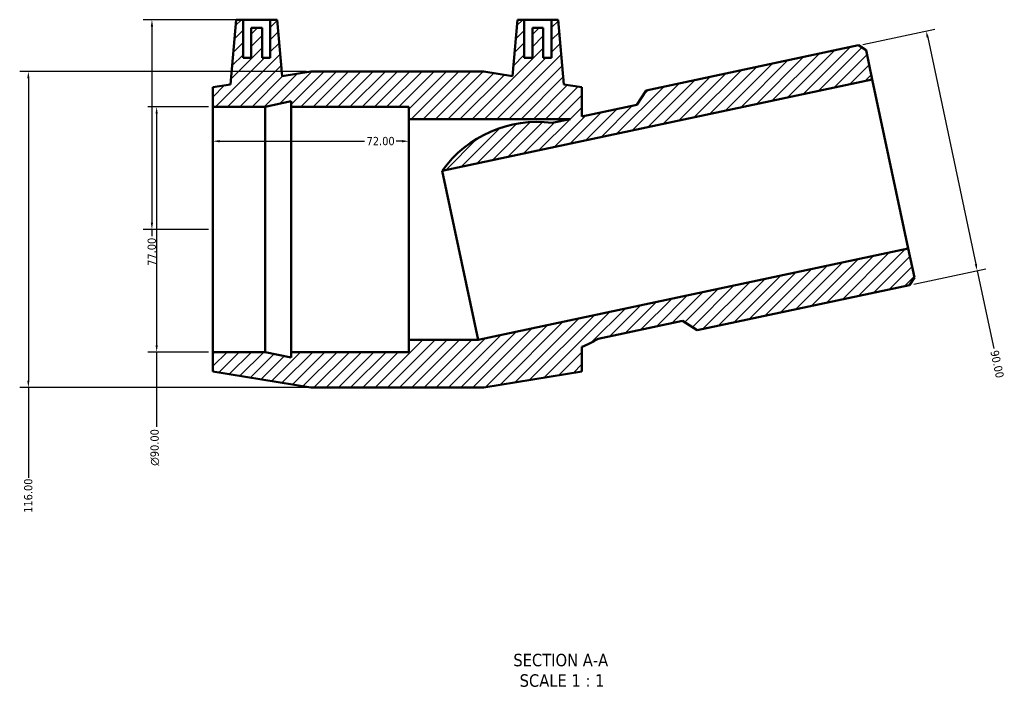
# Model space of a CAD drawing. Header units: millimetres. Extents: x -53 to 1401, y -612 to 1130.
# Tile 2 of 6: x 331 to 693, y -612 to -369. Entities that reach past the tile are written whole.
import ezdxf

# ---------------------------------------------------------------- set-up
doc = ezdxf.new("R2010")
doc.units = ezdxf.units.MM
for name, color, linetype, lineweight in [('Dimension (ANSI)', 7, 'Continuous', 25), ('Hatch (ANSI)', 7, 'Continuous', 18), ('Symbol (ANSI)', 7, 'Continuous', 25), ('Visible (ANSI)', 7, 'Continuous', 50)]:
    doc.layers.add(name, color=color, linetype=linetype, lineweight=lineweight)
doc.styles.add('Label Text (ANSI)', font='tahoma.ttf')
doc.styles.add('Note Text (ANSI)', font='tahoma.ttf')
doc.dimstyles.new('Default - mm (ANSI)', dxfattribs={"dimtxt": 3.048, "dimasz": 2.5, "dimexe": 3.175, "dimexo": 1.6002, "dimgap": 0.8, "dimtad": 0, "dimtoh": 1, "dimrnd": 1e-08, "dimzin": 4, "dimdsep": 46, "dimtxsty": 'Note Text (ANSI)', "dimcen": 0.09, "dimdle": 10, "dimclrd": 256, "dimclre": 256, "dimclrt": 230, "dimadec": 1, "dimazin": 1, "dimtfac": 1, "dimtofl": 0, "dimtmove": 0, "dimatfit": 3, "dimfxl": 1, "dimtolj": 1, "dimtzin": 4, "dimlwd": -1, "dimlwe": -1, "dimarcsym": 0})

# ---------------------------------------------------------------- blocks, each defined once
blk = doc.blocks.new('*D7')
at = {"layer": 'Defpoints', "color": 0, "transparency": 16777216}
for p in [(402.12, -400.65), (381.55, -490.65), (402.12, -490.65)]:
    blk.add_point(p, dxfattribs=at)
at = {"layer": 'Dimension (ANSI)', "transparency": 16777216}
for p, q in [((400.52, -400.65), (378.37, -400.65)), ((381.55, -403.15), (381.55, -488.15)), ((400.52, -490.65), (378.37, -490.65)), ((381.55, -490.65), (381.55, -518.08))]:
    blk.add_line(p, q, dxfattribs=at)
for points in [[(381.13, -403.15), (381.97, -403.15), (381.55, -400.65)], [(381.13, -488.15), (381.97, -488.15), (381.55, -490.65)]]:
    blk.add_solid(points, dxfattribs=at)
at = {"layer": 'Dimension (ANSI)', "color": 230, "true_color": 0xff0080, "transparency": 16777216, "insert": (379.26, -532.42), "char_height": 3.048, "attachment_point": 1, "rotation": 90, "style": 'Note Text (ANSI)'}
blk.add_mtext('\\A1;\\fAIGDT|b0|i0;\\H3.0480;\\ln\\fTahoma|b0|i0;\\H3.0480;90.00', dxfattribs=at)
blk = doc.blocks.new('*D8')
at = {"layer": 'Defpoints', "color": 0, "transparency": 16777216}
for p in [(438.12, -387.65), (334.46, -503.65), (438.12, -503.65)]:
    blk.add_point(p, dxfattribs=at)
at = {"layer": 'Dimension (ANSI)', "transparency": 16777216}
for p, q in [((436.52, -387.65), (331.28, -387.65)), ((334.46, -390.15), (334.46, -501.15)), ((436.52, -503.65), (331.28, -503.65)), ((334.46, -503.65), (334.46, -536.81))]:
    blk.add_line(p, q, dxfattribs=at)
for points in [[(334.04, -390.15), (334.87, -390.15), (334.46, -387.65)], [(334.04, -501.15), (334.87, -501.15), (334.46, -503.65)]]:
    blk.add_solid(points, dxfattribs=at)
at = {"layer": 'Dimension (ANSI)', "color": 230, "true_color": 0xff0080, "transparency": 16777216, "insert": (332.87, -549.69), "char_height": 3.048, "attachment_point": 1, "rotation": 90, "style": 'Note Text (ANSI)'}
blk.add_mtext('\\A1;116.00', dxfattribs=at)
blk = doc.blocks.new('*D9')
at = {"layer": 'Defpoints', "color": 0, "transparency": 16777216}
for p in [(474.12, -413.27), (402.12, -445.65), (474.12, -445.65)]:
    blk.add_point(p, dxfattribs=at)
at = {"layer": 'Dimension (ANSI)', "transparency": 16777216}
for p, q in [((404.62, -413.27), (457.8, -413.27)), ((471.62, -413.27), (469.45, -413.27))]:
    blk.add_line(p, q, dxfattribs=at)
for points in [[(404.62, -412.85), (404.62, -413.68), (402.12, -413.27)], [(471.62, -412.85), (471.62, -413.68), (474.12, -413.27)]]:
    blk.add_solid(points, dxfattribs=at)
at = {"layer": 'Dimension (ANSI)', "color": 230, "true_color": 0xff0080, "transparency": 16777216, "insert": (458.6, -411.68), "char_height": 3.048, "attachment_point": 1, "style": 'Note Text (ANSI)'}
blk.add_mtext('\\A1;72.00', dxfattribs=at)
blk = doc.blocks.new('*D10')
at = {"layer": 'Defpoints', "color": 0, "transparency": 16777216}
for p in [(639.14, -378.05), (682.71, -460.8), (657.85, -466.09)]:
    blk.add_point(p, dxfattribs=at)
at = {"layer": 'Dimension (ANSI)', "transparency": 16777216}
for p, q in [((640.71, -377.72), (667.1, -372.11)), ((664.52, -375.22), (682.19, -458.36)), ((659.42, -465.75), (685.82, -460.14)), ((682.71, -460.8), (688.77, -489.31))]:
    blk.add_line(p, q, dxfattribs=at)
for points in [[(664.93, -375.13), (664.11, -375.3), (664, -372.77)], [(682.6, -458.27), (681.78, -458.45), (682.71, -460.8)]]:
    blk.add_solid(points, dxfattribs=at)
at = {"layer": 'Dimension (ANSI)', "color": 230, "true_color": 0xff0080, "transparency": 16777216, "insert": (690.49, -489.76), "char_height": 3.048, "attachment_point": 1, "rotation": 282, "style": 'Note Text (ANSI)'}
blk.add_mtext('\\A1;90.00', dxfattribs=at)
blk = doc.blocks.new('*D11')
at = {"layer": 'Defpoints', "color": 0, "transparency": 16777216}
for p in [(413.25, -368.65), (379.81, -445.65), (402.12, -445.65)]:
    blk.add_point(p, dxfattribs=at)
at = {"layer": 'Dimension (ANSI)', "transparency": 16777216}
for p, q in [((411.65, -368.65), (376.64, -368.65)), ((379.81, -371.15), (379.81, -443.15)), ((400.52, -445.65), (376.64, -445.65)), ((379.81, -445.65), (379.81, -448.15))]:
    blk.add_line(p, q, dxfattribs=at)
for points in [[(379.39, -371.15), (380.23, -371.15), (379.81, -368.65)], [(379.39, -443.15), (380.23, -443.15), (379.81, -445.65)]]:
    blk.add_solid(points, dxfattribs=at)
at = {"layer": 'Dimension (ANSI)', "color": 230, "true_color": 0xff0080, "transparency": 16777216, "insert": (378.22, -459), "char_height": 3.048, "attachment_point": 1, "rotation": 90, "style": 'Note Text (ANSI)'}
blk.add_mtext('\\A1;77.00', dxfattribs=at)

msp = doc.modelspace()

# ---------------------------------------------------------------- hatches: boundary and pattern name
at = {"layer": 'Hatch (ANSI)'}
h = msp.add_hatch(dxfattribs=at)
h.set_pattern_fill('ANSI31', color=256, scale=25.4, style=0)
h.set_pattern_definition([(45, (0, 0), (-2.245064, 2.245064), [])])
edge = h.paths.add_edge_path()
edge.add_line((501.574, -387.649), (438.124, -387.649))
edge.add_line((438.124, -387.649), (427.56, -389.351))
edge.add_line((427.56, -389.351), (425.749, -368.649))
edge.add_line((425.749, -368.649), (423.249, -368.649))
edge.add_line((423.249, -368.649), (423.249, -382.649))
edge.add_line((423.249, -382.649), (420.249, -382.649))
edge.add_line((420.249, -382.649), (420.249, -371.649))
edge.add_line((420.249, -371.649), (416.249, -371.649))
edge.add_line((416.249, -371.649), (416.249, -382.649))
edge.add_line((416.249, -382.649), (413.249, -382.649))
edge.add_line((413.249, -382.649), (413.249, -368.649))
edge.add_line((413.249, -368.649), (410.749, -368.649))
edge.add_line((410.749, -368.649), (408.671, -392.394))
edge.add_line((408.671, -392.394), (402.124, -393.449))
edge.add_line((402.124, -393.449), (402.124, -400.649))
edge.add_line((402.124, -400.649), (421.324, -400.649))
edge.add_line((421.324, -400.649), (430.924, -398.608))
edge.add_line((430.924, -398.608), (430.924, -400.649))
edge.add_line((430.924, -400.649), (474.124, -400.649))
edge.add_line((474.124, -400.649), (474.124, -405.149))
edge.add_line((474.124, -405.149), (533.317, -405.149))
edge.add_line((533.317, -405.149), (526.693, -406.557))
edge.add_ellipse((521.216, -449.126), major_axis=(5.477, 42.569), ratio=1, start_angle=0, end_angle=61.72158)
edge.add_line((486.322, -424.135), (644.177, -390.582))
edge.add_line((644.177, -390.582), (641.894, -379.841))
edge.add_line((641.894, -379.841), (639.142, -378.054))
edge.add_line((639.142, -378.054), (561.204, -394.621))
edge.add_line((561.204, -394.621), (557.737, -399.958))
edge.add_line((557.737, -399.958), (537.574, -404.244))
edge.add_line((537.574, -404.244), (537.574, -393.449))
edge.add_line((537.574, -393.449), (531.026, -392.394))
edge.add_line((531.026, -392.394), (528.949, -368.649))
edge.add_line((528.949, -368.649), (526.449, -368.649))
edge.add_line((526.449, -368.649), (526.449, -382.649))
edge.add_line((526.449, -382.649), (523.449, -382.649))
edge.add_line((523.449, -382.649), (523.449, -371.649))
edge.add_line((523.449, -371.649), (519.449, -371.649))
edge.add_line((519.449, -371.649), (519.449, -382.649))
edge.add_line((519.449, -382.649), (516.449, -382.649))
edge.add_line((516.449, -382.649), (516.449, -368.649))
edge.add_line((516.449, -368.649), (513.949, -368.649))
edge.add_line((513.949, -368.649), (512.138, -389.351))
edge.add_line((512.138, -389.351), (501.574, -387.649))
edge = h.paths.add_edge_path()
edge.add_line((438.124, -503.649), (501.574, -503.649))
edge.add_line((501.574, -503.649), (537.574, -497.849))
edge.add_line((537.574, -497.849), (537.574, -488.806))
edge.add_ellipse((521.216, -449.126), major_axis=(16.358, -39.681), ratio=1, start_angle=0, end_angle=8.9288)
edge.add_line((543.534, -485.787), (574.578, -479.188))
edge.add_line((574.578, -479.188), (579.916, -482.654))
edge.add_line((579.916, -482.654), (657.854, -466.088))
edge.add_line((657.854, -466.088), (659.641, -463.336))
edge.add_line((659.641, -463.336), (657.358, -452.596))
edge.add_line((657.358, -452.596), (499.504, -486.149))
edge.add_line((499.504, -486.149), (474.124, -486.149))
edge.add_line((474.124, -486.149), (474.124, -490.649))
edge.add_line((474.124, -490.649), (430.924, -490.649))
edge.add_line((430.924, -490.649), (430.924, -492.689))
edge.add_line((430.924, -492.689), (421.324, -490.649))
edge.add_line((421.324, -490.649), (402.124, -490.649))
edge.add_line((402.124, -490.649), (402.124, -497.849))
edge.add_line((402.124, -497.849), (438.124, -503.649))

# ---------------------------------------------------------------- linework, layer by layer
at = {"layer": 'Visible (ANSI)'}
for p, q in [((410.749, -368.649), (408.671, -392.394)), ((413.249, -368.649), (410.749, -368.649)), ((413.249, -382.649), (413.249, -368.649)), ((413.249, -368.649), (423.249, -368.649)), ((420.249, -371.649), (416.249, -371.649)), ((416.249, -371.649), (416.249, -382.649)), ((420.249, -382.649), (420.249, -371.649)), ((425.749, -368.649), (423.249, -368.649)), ((423.249, -368.649), (423.249, -382.649)), ((427.56, -389.351), (425.749, -368.649)), ((513.949, -368.649), (512.138, -389.351)), ((516.449, -368.649), (513.949, -368.649)), ((516.449, -382.649), (516.449, -368.649)), ((516.449, -368.649), (526.449, -368.649)), ((523.449, -371.649), (519.449, -371.649)), ((519.449, -371.649), (519.449, -382.649)), ((523.449, -382.649), (523.449, -371.649)), ((528.949, -368.649), (526.449, -368.649)), ((526.449, -368.649), (526.449, -382.649)), ((531.026, -392.394), (528.949, -368.649)), ((639.142, -378.054), (561.204, -394.621)), ((641.894, -379.841), (639.142, -378.054)), ((416.249, -382.649), (413.249, -382.649)), ((423.249, -382.649), (420.249, -382.649)), ((519.449, -382.649), (516.449, -382.649)), ((526.449, -382.649), (523.449, -382.649)), ((644.177, -390.582), (641.894, -379.841)), ((438.124, -387.649), (427.56, -389.351)), ((501.574, -387.649), (438.124, -387.649)), ((512.138, -389.351), (501.574, -387.649)), ((408.671, -392.394), (402.124, -393.449)), ((402.124, -393.449), (402.124, -400.649)), ((486.322, -424.135), (644.177, -390.582)), ((537.574, -393.449), (531.026, -392.394)), ((537.574, -404.244), (537.574, -393.449)), ((644.177, -390.582), (657.358, -452.596)), ((561.204, -394.621), (557.737, -399.958)), ((402.124, -400.649), (421.324, -400.649)), ((402.124, -490.649), (402.124, -400.649)), ((421.324, -400.649), (430.924, -398.608)), ((421.324, -490.649), (421.324, -400.649)), ((430.924, -398.608), (430.924, -400.649)), ((430.924, -400.649), (474.124, -400.649)), ((430.924, -490.649), (430.924, -400.649)), ((474.124, -400.649), (474.124, -405.149)), ((557.737, -399.958), (537.574, -404.244)), ((474.124, -405.149), (533.317, -405.149)), ((474.124, -486.149), (474.124, -405.149)), ((533.317, -405.149), (526.693, -406.557)), ((486.322, -424.135), (499.504, -486.149)), ((657.358, -452.596), (499.504, -486.149)), ((659.641, -463.336), (657.358, -452.596)), ((579.916, -482.654), (657.854, -466.088)), ((657.854, -466.088), (659.641, -463.336)), ((543.534, -485.787), (574.578, -479.188)), ((574.578, -479.188), (579.916, -482.654)), ((499.504, -486.149), (474.124, -486.149)), ((474.124, -486.149), (474.124, -490.649)), ((421.324, -490.649), (402.124, -490.649)), ((402.124, -490.649), (402.124, -497.849)), ((430.924, -492.689), (421.324, -490.649)), ((474.124, -490.649), (430.924, -490.649)), ((430.924, -490.649), (430.924, -492.689)), ((537.574, -497.849), (537.574, -488.806)), ((402.124, -497.849), (438.124, -503.649)), ((501.574, -503.649), (537.574, -497.849)), ((438.124, -503.649), (501.574, -503.649))]:
    msp.add_line(p, q, dxfattribs=at)
for start, end in [(82.66797, 144.38955), (292.40324, 301.33203)]:
    msp.add_arc((521.216, -449.126), 42.92, start, end, dxfattribs=at)

# ---------------------------------------------------------------- texts
at = {"layer": 'Symbol (ANSI)', "char_height": 4.572, "attachment_point": 7, "style": 'Label Text (ANSI)'}
for s, insert in [('SECTION A-A', (512.458, -606.106)), ('SCALE 1 : 1', (514.777, -613.619))]:
    msp.add_mtext(s, dxfattribs=dict(at, insert=insert))

# ---------------------------------------------------------------- dimensions: what is measured, and where the dimension line sits
at = {"layer": 'Dimension (ANSI)'}
for base, p1, p2, angle, override, picture, middle in [((379.811, -445.649), (413.249, -368.649), (402.124, -445.649), 90, {"dimtoh": 0, "dimdec": 2, "dimtp": 0, "dimtm": 0, "dimtdec": 2, "dimatfit": 2}, '*D11', (379.811, -453.974)), ((682.71, -460.804), (639.142, -378.054), (657.854, -466.088), 102, {"dimtoh": 0, "dimdec": 2, "dimtp": 0, "dimtm": 0, "dimtdec": 2, "dimatfit": 2}, '*D10', (689.987, -495.04)), ((334.455, -503.649), (438.124, -387.649), (438.124, -503.649), 90, {"dimtoh": 0, "dimdec": 2, "dimtp": 0, "dimtm": 0, "dimtdec": 2, "dimatfit": 2}, '*D8', (334.455, -543.649)), ((474.124, -413.265), (402.124, -445.649), (474.124, -445.649), 180, {"dimtoh": 0, "dimdec": 2, "dimse1": 1, "dimse2": 1, "dimtp": 0, "dimtm": 0, "dimtdec": 2, "dimatfit": 1}, '*D9', (463.624, -413.265))]:
    dim = msp.add_linear_dim(base=base, p1=p1, p2=p2, angle=angle, dimstyle='Default - mm (ANSI)', override=override, dxfattribs=at)
    dim.commit()
    dim.dimension.update_dxf_attribs({"geometry": picture, "text_midpoint": middle, "dimtype": 160})
dim = msp.add_linear_dim(base=(381.55, -490.649), p1=(402.124, -400.649), p2=(402.124, -490.649), angle=90, text='\\fAIGDT|b0|i0;\\H3.0480;\\ln\\fTahoma|b0|i0;\\H3.0480;<>', dimstyle='Default - mm (ANSI)', override={"dimtoh": 0, "dimdec": 2, "dimtp": 0, "dimtm": 0, "dimtdec": 2, "dimatfit": 2}, dxfattribs=at)
dim.commit()
dim.dimension.update_dxf_attribs({"geometry": '*D7', "text_midpoint": (381.55, -525.649), "dimtype": 160})

doc.saveas('drawing.dxf')
